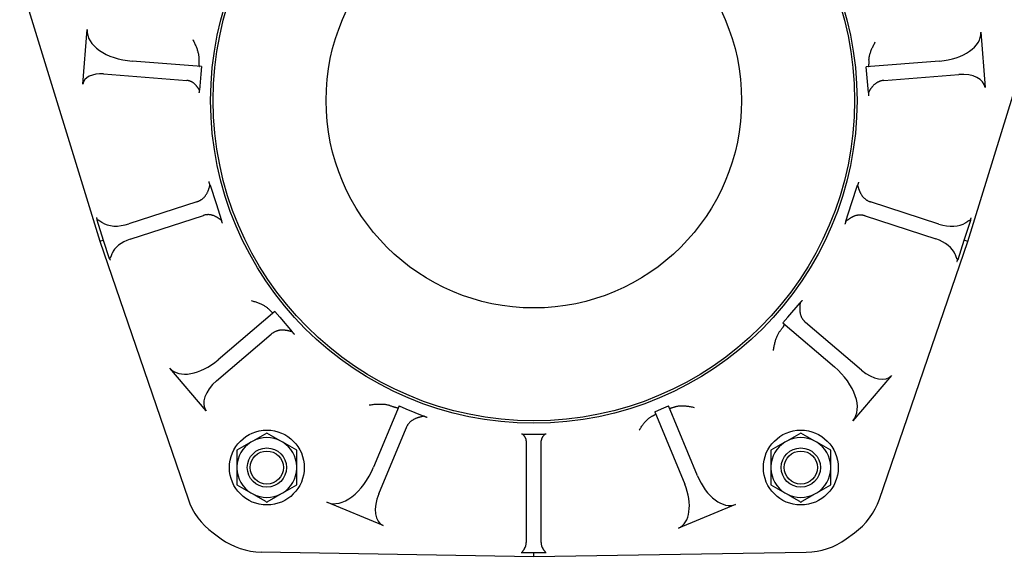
# Model space of a CAD drawing. Header units: millimetres. Extents: x 514 to 4933, y 221 to 1564.
# Tile 4 of 8: x 1958 to 2353, y 601 to 817. Entities that reach past the tile are written whole.
import ezdxf

# ---------------------------------------------------------------- set-up
doc = ezdxf.new("R2010")
doc.units = ezdxf.units.MM
doc.layers.add('DETAIL', color=2, linetype='Continuous')

msp = doc.modelspace()

# ---------------------------------------------------------------- linework, layer by layer
at = {"layer": 'DETAIL'}
for p, q in [((1958.24, 832.22), (1990.34, 727.8)), ((2338.15, 727.72), (2370.31, 832.13)), ((1983.55, 790.83), (1985.27, 812.64)), ((2343.34, 811.56), (2345.07, 789.48)), ((2031.04, 797.79), (2003.34, 799.98)), ((2031.04, 797.79), (2030.8, 794.8)), ((2326.88, 800.03), (2297.49, 797.73)), ((2297.72, 794.74), (2297.49, 797.73)), ((1991.84, 794.87), (2025.26, 792.23)), ((2030.8, 794.8), (2030.29, 788.33)), ((2298.3, 787.38), (2297.72, 794.74)), ((2304.49, 792.26), (2334.55, 794.62)), ((2034.53, 750.31), (2036.93, 742.93)), ((2291.57, 742.87), (2293.96, 750.22)), ((2029.24, 743.58), (2002.01, 734.74)), ((2036.93, 742.93), (2039.14, 736.1)), ((2289.27, 735.78), (2291.57, 742.87)), ((2326.57, 734.64), (2299.21, 743.53)), ((2002.47, 728.59), (2031.89, 738.14)), ((2296.98, 737.95), (2325.38, 728.72)), ((1989.12, 736.35), (1991.75, 728.26)), ((2336.74, 728.18), (2339.36, 736.23)), ((1990.34, 727.8), (1991.75, 728.26)), ((1990.34, 727.8), (2025.7, 624.43)), ((1991.75, 728.26), (1994.15, 720.88)), ((2302.75, 624.37), (2338.15, 727.72)), ((2334.23, 720.47), (2336.74, 728.18)), ((2338.15, 727.72), (2336.74, 728.18)), ((2266.04, 697.3), (2270.95, 703.05)), ((2060.49, 699.63), (2037.81, 680.27)), ((2060.49, 699.63), (2062.44, 697.35)), ((2062.44, 697.35), (2067.46, 691.47)), ((2264.09, 695.02), (2266.04, 697.3)), ((2264.09, 695.02), (2284.69, 677.41)), ((2295.53, 676.04), (2273.18, 695.14)), ((2037.13, 671.79), (2059.02, 690.49)), ((2032.99, 659.78), (2018.41, 676.85)), ((2307.6, 673.91), (2292.13, 655.8)), ((2110.23, 661.74), (2100.04, 637.18)), ((2110.23, 661.74), (2113, 660.59)), ((2113, 660.59), (2120.18, 657.62)), ((2212.69, 659.42), (2215.46, 660.57)), ((2212.69, 659.42), (2224.74, 630.32)), ((2215.46, 660.57), (2218.23, 661.72)), ((2229.81, 633.74), (2218.23, 661.72)), ((2102.09, 626.44), (2113.04, 652.87)), ((2050.9, 647.19), (2045.29, 643.95)), ((2051.67, 647.63), (2050.9, 647.19)), ((2057.28, 650.87), (2051.67, 647.63)), ((2062.9, 647.63), (2057.28, 650.87)), ((2063.66, 647.19), (2062.9, 647.63)), ((2069.28, 643.95), (2063.66, 647.19)), ((2159.73, 650.39), (2164.23, 650.39)), ((2161.23, 647.72), (2161.22, 606.99)), ((2161.23, 647.72), (2161.23, 647.72)), ((2164.23, 650.39), (2168.72, 650.39)), ((2167.22, 606.99), (2167.23, 647.72)), ((2167.23, 647.72), (2167.23, 647.72)), ((2264.86, 647.19), (2259.24, 643.95)), ((2265.62, 647.63), (2264.86, 647.19)), ((2271.24, 650.87), (2265.62, 647.63)), ((2276.85, 647.63), (2271.24, 650.87)), ((2277.61, 647.19), (2276.85, 647.63)), ((2283.23, 643.95), (2277.61, 647.19)), ((2045.29, 643.95), (2045.29, 637.46)), ((2069.28, 637.46), (2069.28, 643.95)), ((2259.24, 643.95), (2259.24, 637.46)), ((2283.23, 637.46), (2283.23, 643.95)), ((2045.29, 637.46), (2045.29, 636.58)), ((2045.29, 636.58), (2045.29, 630.1)), ((2069.28, 636.58), (2069.28, 637.46)), ((2069.28, 630.1), (2069.28, 636.58)), ((2259.24, 637.46), (2259.24, 636.58)), ((2259.24, 636.58), (2259.24, 630.1)), ((2283.23, 636.58), (2283.23, 637.46)), ((2283.23, 630.1), (2283.23, 636.58)), ((2045.29, 630.1), (2050.9, 626.86)), ((2063.66, 626.86), (2069.28, 630.1)), ((2259.24, 630.1), (2264.86, 626.86)), ((2277.61, 626.86), (2283.23, 630.1)), ((2050.9, 626.86), (2051.67, 626.42)), ((2062.9, 626.42), (2063.66, 626.86)), ((2264.86, 626.86), (2265.62, 626.42)), ((2276.85, 626.42), (2277.61, 626.86)), ((2103.88, 613.72), (2081.32, 623.07)), ((2245.12, 622.2), (2222.26, 612.74)), ((2035.73, 610.84), (2038.96, 608.49)), ((2289.47, 608.43), (2292.71, 610.78)), ((2054.98, 603.15), (2164.22, 601.41)), ((2159.62, 602.89), (2164.22, 602.89)), ((2164.22, 601.41), (2273.45, 603.09)), ((2164.22, 602.89), (2168.82, 602.89)), ((2164.22, 601.41), (2164.22, 602.89))]:
    msp.add_line(p, q, dxfattribs=at)
at = {"layer": 'DETAIL', "flags": 128}
for points in [[(2027.59, 808.64), (2027.77, 808.28), (2027.95, 807.93), (2028.13, 807.58), (2028.3, 807.23), (2028.46, 806.88), (2028.61, 806.53), (2028.76, 806.18), (2028.91, 805.84), (2029.04, 805.5), (2029.17, 805.17), (2029.29, 804.83), (2029.4, 804.5), (2029.5, 804.18), (2029.6, 803.86), (2029.68, 803.54), (2029.76, 803.23), (2029.83, 802.92), (2029.89, 802.62), (2029.94, 802.32), (2029.98, 802.02), (2030.01, 801.74), (2030.03, 801.46), (2030.03, 801.18), (2030.03, 800.92)], [(2298.56, 800.34), (2298.56, 800.59), (2298.57, 800.84), (2298.59, 801.1), (2298.62, 801.37), (2298.67, 801.65), (2298.72, 801.93), (2298.78, 802.22), (2298.86, 802.51), (2298.94, 802.81), (2299.03, 803.11), (2299.13, 803.42), (2299.24, 803.73), (2299.35, 804.04), (2299.48, 804.36), (2299.61, 804.68), (2299.75, 805.01), (2299.89, 805.33), (2300.05, 805.66), (2300.21, 805.99), (2300.37, 806.33), (2300.54, 806.67), (2300.72, 807), (2300.91, 807.34), (2301.1, 807.68)], [(2030.03, 800.92), (2030.02, 800.66), (2030.01, 800.42), (2030, 800.19), (2030, 799.97), (2030, 799.76), (2030, 799.56), (2030, 799.38), (2030, 799.2), (2030.01, 799.04), (2030.02, 798.89), (2030.02, 798.74), (2030.03, 798.61), (2030.05, 798.49), (2030.06, 798.38), (2030.07, 798.28), (2030.09, 798.19), (2030.11, 798.12), (2030.12, 798.05), (2030.14, 797.99), (2030.16, 797.94), (2030.19, 797.9), (2030.21, 797.88), (2030.23, 797.86), (2030.26, 797.85)], [(2298.34, 797.79), (2298.36, 797.8), (2298.38, 797.81), (2298.4, 797.84), (2298.42, 797.87), (2298.44, 797.91), (2298.45, 797.96), (2298.47, 798.01), (2298.49, 798.08), (2298.5, 798.15), (2298.51, 798.24), (2298.52, 798.33), (2298.54, 798.43), (2298.55, 798.54), (2298.55, 798.65), (2298.56, 798.78), (2298.57, 798.92), (2298.57, 799.06), (2298.58, 799.22), (2298.58, 799.38), (2298.58, 799.55), (2298.58, 799.74), (2298.57, 799.93), (2298.57, 800.13), (2298.56, 800.34)], [(2027.85, 791.25), (2027.76, 791.32), (2027.66, 791.39), (2027.56, 791.46), (2027.46, 791.52), (2027.36, 791.58), (2027.25, 791.64), (2027.15, 791.69), (2027.04, 791.75), (2026.94, 791.8), (2026.83, 791.84), (2026.72, 791.89), (2026.61, 791.93), (2026.5, 791.97), (2026.39, 792.01), (2026.28, 792.04), (2026.17, 792.07), (2026.06, 792.1), (2025.94, 792.13), (2025.83, 792.15), (2025.72, 792.17), (2025.6, 792.19), (2025.49, 792.21), (2025.37, 792.22), (2025.26, 792.23)], [(2030.29, 788.33), (2030.23, 788.43), (2030.16, 788.53), (2030.09, 788.64), (2030.02, 788.75), (2029.95, 788.87), (2029.87, 788.98), (2029.79, 789.1), (2029.7, 789.23), (2029.62, 789.35), (2029.52, 789.48), (2029.43, 789.61), (2029.33, 789.74), (2029.23, 789.87), (2029.13, 790), (2029.02, 790.13), (2028.9, 790.26), (2028.79, 790.39), (2028.67, 790.52), (2028.54, 790.65), (2028.41, 790.78), (2028.28, 790.9), (2028.14, 791.02), (2028, 791.14), (2027.85, 791.25)], [(2300.71, 790.61), (2300.55, 790.46), (2300.39, 790.31), (2300.25, 790.15), (2300.12, 790), (2299.99, 789.86), (2299.87, 789.72), (2299.75, 789.57), (2299.64, 789.43), (2299.54, 789.28), (2299.43, 789.14), (2299.33, 789), (2299.23, 788.86), (2299.14, 788.72), (2299.05, 788.58), (2298.96, 788.45), (2298.88, 788.31), (2298.8, 788.18), (2298.72, 788.06), (2298.64, 787.93), (2298.57, 787.81), (2298.5, 787.7), (2298.43, 787.59), (2298.36, 787.48), (2298.3, 787.38)], [(2304.49, 792.26), (2304.32, 792.24), (2304.15, 792.22), (2303.98, 792.2), (2303.81, 792.17), (2303.64, 792.13), (2303.47, 792.09), (2303.3, 792.05), (2303.14, 792), (2302.97, 791.95), (2302.81, 791.89), (2302.65, 791.83), (2302.48, 791.76), (2302.33, 791.69), (2302.17, 791.62), (2302.01, 791.54), (2301.86, 791.45), (2301.7, 791.36), (2301.55, 791.27), (2301.41, 791.17), (2301.26, 791.07), (2301.12, 790.96), (2300.98, 790.85), (2300.84, 790.73), (2300.71, 790.61)], [(2030.2, 787.35), (2030.21, 787.38), (2030.21, 787.41), (2030.21, 787.44), (2030.21, 787.48), (2030.22, 787.51), (2030.22, 787.54), (2030.22, 787.58), (2030.23, 787.62), (2030.23, 787.65), (2030.23, 787.69), (2030.24, 787.73), (2030.24, 787.77), (2030.24, 787.82), (2030.25, 787.86), (2030.25, 787.9), (2030.25, 787.95), (2030.26, 787.99), (2030.26, 788.04), (2030.27, 788.08), (2030.27, 788.13), (2030.28, 788.18), (2030.28, 788.23), (2030.29, 788.28), (2030.29, 788.33)], [(2298.3, 787.38), (2298.31, 787.32), (2298.31, 787.25), (2298.32, 787.18), (2298.32, 787.12), (2298.33, 787.05), (2298.34, 786.99), (2298.34, 786.93), (2298.35, 786.87), (2298.35, 786.81), (2298.36, 786.76), (2298.36, 786.7), (2298.37, 786.65), (2298.37, 786.6), (2298.38, 786.55), (2298.38, 786.5), (2298.38, 786.45), (2298.39, 786.41), (2298.39, 786.36), (2298.4, 786.32), (2298.4, 786.28), (2298.4, 786.24), (2298.41, 786.21), (2298.41, 786.17), (2298.41, 786.13)], [(2032.98, 746.5), (2033.09, 746.7), (2033.2, 746.88), (2033.3, 747.07), (2033.39, 747.25), (2033.48, 747.42), (2033.56, 747.6), (2033.64, 747.77), (2033.71, 747.94), (2033.78, 748.11), (2033.85, 748.28), (2033.91, 748.45), (2033.97, 748.62), (2034.03, 748.78), (2034.08, 748.94), (2034.14, 749.1), (2034.19, 749.25), (2034.23, 749.4), (2034.28, 749.54), (2034.33, 749.68), (2034.37, 749.82), (2034.41, 749.95), (2034.45, 750.08), (2034.49, 750.2), (2034.53, 750.31)], [(2034.53, 750.31), (2034.51, 750.38), (2034.49, 750.44), (2034.46, 750.51), (2034.44, 750.58), (2034.42, 750.64), (2034.4, 750.71), (2034.37, 750.77), (2034.35, 750.83), (2034.33, 750.89), (2034.31, 750.95), (2034.3, 751), (2034.28, 751.06), (2034.26, 751.11), (2034.24, 751.16), (2034.22, 751.21), (2034.21, 751.26), (2034.19, 751.31), (2034.18, 751.36), (2034.16, 751.41), (2034.14, 751.45), (2034.13, 751.49), (2034.12, 751.54), (2034.1, 751.58), (2034.09, 751.62)], [(2294.4, 751.51), (2294.39, 751.47), (2294.37, 751.43), (2294.36, 751.39), (2294.34, 751.35), (2294.33, 751.3), (2294.31, 751.26), (2294.3, 751.21), (2294.28, 751.16), (2294.27, 751.11), (2294.25, 751.06), (2294.23, 751.01), (2294.21, 750.96), (2294.19, 750.9), (2294.18, 750.85), (2294.16, 750.79), (2294.14, 750.73), (2294.12, 750.67), (2294.1, 750.61), (2294.07, 750.55), (2294.05, 750.48), (2294.03, 750.42), (2294.01, 750.35), (2293.98, 750.29), (2293.96, 750.22)], [(2293.96, 750.22), (2294, 750.1), (2294.04, 749.98), (2294.08, 749.85), (2294.12, 749.72), (2294.17, 749.58), (2294.21, 749.44), (2294.26, 749.3), (2294.31, 749.15), (2294.36, 748.99), (2294.41, 748.84), (2294.47, 748.68), (2294.53, 748.51), (2294.59, 748.35), (2294.65, 748.18), (2294.72, 748.01), (2294.79, 747.84), (2294.86, 747.67), (2294.94, 747.5), (2295.02, 747.32), (2295.11, 747.15), (2295.2, 746.97), (2295.29, 746.79), (2295.4, 746.61), (2295.51, 746.42)], [(2029.24, 743.58), (2029.43, 743.65), (2029.61, 743.72), (2029.8, 743.79), (2029.98, 743.87), (2030.16, 743.96), (2030.34, 744.05), (2030.51, 744.14), (2030.68, 744.24), (2030.85, 744.35), (2031.02, 744.46), (2031.18, 744.57), (2031.34, 744.69), (2031.5, 744.82), (2031.66, 744.95), (2031.81, 745.08), (2031.95, 745.22), (2032.1, 745.37), (2032.24, 745.52), (2032.37, 745.67), (2032.5, 745.83), (2032.63, 745.99), (2032.75, 746.16), (2032.87, 746.33), (2032.98, 746.5)], [(2295.51, 746.42), (2295.63, 746.24), (2295.74, 746.08), (2295.86, 745.91), (2295.99, 745.75), (2296.12, 745.59), (2296.25, 745.44), (2296.39, 745.3), (2296.53, 745.15), (2296.68, 745.02), (2296.83, 744.88), (2296.98, 744.75), (2297.13, 744.63), (2297.29, 744.51), (2297.45, 744.4), (2297.62, 744.29), (2297.79, 744.18), (2297.96, 744.09), (2298.13, 743.99), (2298.31, 743.9), (2298.48, 743.82), (2298.66, 743.74), (2298.84, 743.67), (2299.03, 743.6), (2299.21, 743.53)], [(2035.7, 738.11), (2035.54, 738.16), (2035.38, 738.21), (2035.23, 738.25), (2035.06, 738.29), (2034.9, 738.32), (2034.74, 738.35), (2034.58, 738.37), (2034.42, 738.39), (2034.26, 738.41), (2034.1, 738.42), (2033.93, 738.43), (2033.77, 738.43), (2033.61, 738.43), (2033.45, 738.42), (2033.29, 738.41), (2033.13, 738.4), (2032.97, 738.38), (2032.82, 738.36), (2032.66, 738.33), (2032.5, 738.3), (2032.35, 738.26), (2032.19, 738.23), (2032.04, 738.18), (2031.89, 738.14)], [(2039.14, 736.1), (2039.05, 736.17), (2038.95, 736.24), (2038.84, 736.32), (2038.73, 736.4), (2038.62, 736.48), (2038.5, 736.56), (2038.38, 736.64), (2038.26, 736.73), (2038.13, 736.82), (2038, 736.91), (2037.86, 737), (2037.72, 737.09), (2037.58, 737.18), (2037.44, 737.27), (2037.29, 737.36), (2037.13, 737.45), (2036.98, 737.54), (2036.81, 737.62), (2036.64, 737.71), (2036.47, 737.79), (2036.28, 737.88), (2036.1, 737.96), (2035.9, 738.03), (2035.7, 738.11)], [(2292.73, 737.86), (2292.53, 737.78), (2292.33, 737.7), (2292.14, 737.61), (2291.96, 737.53), (2291.79, 737.44), (2291.62, 737.35), (2291.46, 737.26), (2291.3, 737.17), (2291.15, 737.08), (2290.99, 736.98), (2290.85, 736.89), (2290.7, 736.79), (2290.56, 736.7), (2290.42, 736.61), (2290.29, 736.51), (2290.16, 736.42), (2290.03, 736.33), (2289.91, 736.24), (2289.79, 736.16), (2289.68, 736.08), (2289.57, 736), (2289.47, 735.92), (2289.36, 735.85), (2289.27, 735.78)], [(2296.98, 737.95), (2296.81, 738), (2296.64, 738.05), (2296.47, 738.1), (2296.29, 738.13), (2296.12, 738.17), (2295.94, 738.2), (2295.77, 738.22), (2295.59, 738.24), (2295.41, 738.26), (2295.23, 738.26), (2295.05, 738.27), (2294.88, 738.27), (2294.7, 738.26), (2294.52, 738.25), (2294.34, 738.24), (2294.16, 738.22), (2293.98, 738.19), (2293.8, 738.16), (2293.62, 738.12), (2293.44, 738.08), (2293.26, 738.04), (2293.08, 737.98), (2292.91, 737.93), (2292.73, 737.86)], [(1988.97, 737.3), (1988.98, 737.26), (1988.99, 737.22), (1989, 737.18), (1989.01, 737.15), (1989.02, 737.11), (1989.03, 737.07), (1989.04, 737.03), (1989.05, 736.99), (1989.06, 736.95), (1989.06, 736.91), (1989.07, 736.87), (1989.08, 736.83), (1989.08, 736.79), (1989.09, 736.75), (1989.1, 736.71), (1989.1, 736.67), (1989.1, 736.63), (1989.11, 736.59), (1989.11, 736.55), (1989.11, 736.51), (1989.12, 736.47), (1989.12, 736.43), (1989.12, 736.39), (1989.12, 736.35)], [(1989.12, 736.35), (1989.17, 736.38), (1989.22, 736.4), (1989.28, 736.41), (1989.33, 736.42), (1989.39, 736.42), (1989.45, 736.41), (1989.51, 736.39), (1989.58, 736.37), (1989.65, 736.34), (1989.72, 736.3), (1989.8, 736.26), (1989.88, 736.21), (1989.97, 736.16), (1990.06, 736.1), (1990.16, 736.04), (1990.26, 735.97), (1990.36, 735.9), (1990.48, 735.82), (1990.59, 735.74), (1990.71, 735.65), (1990.83, 735.57), (1990.96, 735.48), (1991.09, 735.38), (1991.23, 735.29)], [(2039.5, 734.97), (2039.49, 735), (2039.48, 735.04), (2039.46, 735.08), (2039.45, 735.12), (2039.44, 735.16), (2039.43, 735.2), (2039.41, 735.24), (2039.4, 735.28), (2039.38, 735.33), (2039.37, 735.37), (2039.36, 735.42), (2039.34, 735.47), (2039.33, 735.51), (2039.31, 735.56), (2039.3, 735.61), (2039.28, 735.66), (2039.26, 735.71), (2039.25, 735.77), (2039.23, 735.82), (2039.21, 735.88), (2039.2, 735.93), (2039.18, 735.99), (2039.16, 736.05), (2039.14, 736.1)], [(2289.27, 735.78), (2289.25, 735.71), (2289.22, 735.65), (2289.21, 735.58), (2289.19, 735.52), (2289.17, 735.46), (2289.15, 735.4), (2289.13, 735.34), (2289.11, 735.28), (2289.09, 735.22), (2289.08, 735.17), (2289.06, 735.12), (2289.04, 735.06), (2289.03, 735.01), (2289.01, 734.96), (2289, 734.92), (2288.98, 734.87), (2288.97, 734.83), (2288.96, 734.78), (2288.94, 734.74), (2288.93, 734.7), (2288.92, 734.67), (2288.91, 734.63), (2288.9, 734.59), (2288.88, 734.56)], [(2337.26, 735.17), (2337.39, 735.26), (2337.52, 735.35), (2337.65, 735.44), (2337.77, 735.53), (2337.89, 735.61), (2338, 735.69), (2338.11, 735.77), (2338.22, 735.84), (2338.32, 735.91), (2338.41, 735.97), (2338.51, 736.03), (2338.6, 736.09), (2338.68, 736.13), (2338.76, 736.18), (2338.83, 736.21), (2338.9, 736.24), (2338.97, 736.26), (2339.03, 736.28), (2339.09, 736.29), (2339.15, 736.29), (2339.2, 736.29), (2339.26, 736.28), (2339.31, 736.25), (2339.36, 736.23)], [(2339.36, 736.23), (2339.36, 736.27), (2339.36, 736.32), (2339.37, 736.36), (2339.37, 736.4), (2339.37, 736.45), (2339.38, 736.49), (2339.38, 736.53), (2339.39, 736.57), (2339.39, 736.61), (2339.4, 736.65), (2339.4, 736.69), (2339.41, 736.73), (2339.42, 736.77), (2339.42, 736.81), (2339.43, 736.85), (2339.44, 736.89), (2339.45, 736.92), (2339.45, 736.96), (2339.46, 737), (2339.47, 737.03), (2339.48, 737.07), (2339.49, 737.1), (2339.5, 737.14), (2339.51, 737.17)], [(1995.24, 722.88), (1995.18, 722.73), (1995.13, 722.59), (1995.08, 722.45), (1995.03, 722.32), (1994.98, 722.19), (1994.93, 722.07), (1994.89, 721.95), (1994.84, 721.83), (1994.8, 721.72), (1994.76, 721.62), (1994.72, 721.52), (1994.68, 721.43), (1994.64, 721.34), (1994.59, 721.26), (1994.55, 721.19), (1994.51, 721.13), (1994.47, 721.07), (1994.43, 721.02), (1994.39, 720.98), (1994.35, 720.95), (1994.3, 720.92), (1994.25, 720.9), (1994.2, 720.88), (1994.15, 720.88)], [(2334.23, 720.47), (2334.18, 720.47), (2334.13, 720.49), (2334.08, 720.51), (2334.03, 720.53), (2333.99, 720.57), (2333.94, 720.61), (2333.9, 720.66), (2333.86, 720.72), (2333.82, 720.78), (2333.78, 720.85), (2333.75, 720.93), (2333.71, 721.01), (2333.67, 721.1), (2333.63, 721.2), (2333.58, 721.31), (2333.54, 721.42), (2333.5, 721.54), (2333.45, 721.67), (2333.41, 721.8), (2333.36, 721.93), (2333.31, 722.07), (2333.26, 722.21), (2333.21, 722.36), (2333.15, 722.51)], [(1994.15, 720.88), (1994.17, 720.84), (1994.19, 720.81), (1994.21, 720.78), (1994.23, 720.75), (1994.25, 720.71), (1994.27, 720.68), (1994.29, 720.65), (1994.31, 720.62), (1994.33, 720.58), (1994.35, 720.55), (1994.36, 720.52), (1994.38, 720.49), (1994.39, 720.46), (1994.41, 720.42), (1994.42, 720.39), (1994.44, 720.36), (1994.45, 720.33), (1994.47, 720.3), (1994.48, 720.27), (1994.49, 720.24), (1994.5, 720.21), (1994.51, 720.18), (1994.52, 720.15), (1994.54, 720.12)], [(2333.82, 719.66), (2333.84, 719.69), (2333.85, 719.73), (2333.86, 719.77), (2333.88, 719.8), (2333.89, 719.84), (2333.91, 719.87), (2333.92, 719.91), (2333.94, 719.94), (2333.95, 719.97), (2333.97, 720.01), (2333.98, 720.04), (2334, 720.08), (2334.02, 720.11), (2334.04, 720.14), (2334.05, 720.18), (2334.07, 720.21), (2334.09, 720.24), (2334.11, 720.27), (2334.13, 720.31), (2334.15, 720.34), (2334.17, 720.37), (2334.19, 720.4), (2334.21, 720.43), (2334.23, 720.47)], [(2051.01, 703.97), (2051.38, 703.87), (2051.75, 703.76), (2052.11, 703.65), (2052.47, 703.54), (2052.82, 703.42), (2053.17, 703.3), (2053.51, 703.18), (2053.85, 703.05), (2054.17, 702.92), (2054.49, 702.79), (2054.8, 702.66), (2055.1, 702.52), (2055.4, 702.38), (2055.68, 702.24), (2055.96, 702.09), (2056.22, 701.94), (2056.48, 701.79), (2056.72, 701.63), (2056.96, 701.48), (2057.18, 701.31), (2057.4, 701.15), (2057.59, 700.98), (2057.78, 700.81), (2057.95, 700.64)], [(2270.95, 703.05), (2270.94, 702.93), (2270.94, 702.8), (2270.92, 702.66), (2270.91, 702.52), (2270.9, 702.38), (2270.89, 702.23), (2270.88, 702.08), (2270.87, 701.92), (2270.86, 701.76), (2270.85, 701.59), (2270.84, 701.42), (2270.83, 701.25), (2270.82, 701.07), (2270.82, 700.89), (2270.82, 700.71), (2270.82, 700.53), (2270.83, 700.34), (2270.83, 700.15), (2270.84, 699.96), (2270.86, 699.76), (2270.88, 699.57), (2270.9, 699.37), (2270.93, 699.18), (2270.96, 698.98)], [(2271.82, 704.04), (2271.79, 704.01), (2271.76, 703.98), (2271.74, 703.94), (2271.71, 703.91), (2271.68, 703.88), (2271.65, 703.84), (2271.62, 703.81), (2271.58, 703.77), (2271.55, 703.73), (2271.52, 703.69), (2271.48, 703.65), (2271.45, 703.61), (2271.41, 703.57), (2271.37, 703.53), (2271.33, 703.48), (2271.29, 703.44), (2271.26, 703.39), (2271.21, 703.35), (2271.17, 703.3), (2271.13, 703.25), (2271.09, 703.2), (2271.04, 703.15), (2271, 703.1), (2270.95, 703.05)], [(2057.95, 700.64), (2058.09, 700.49), (2058.22, 700.35), (2058.35, 700.22), (2058.47, 700.09), (2058.59, 699.98), (2058.7, 699.87), (2058.81, 699.76), (2058.91, 699.67), (2059.01, 699.58), (2059.1, 699.5), (2059.19, 699.43), (2059.27, 699.36), (2059.34, 699.3), (2059.41, 699.24), (2059.48, 699.2), (2059.54, 699.16), (2059.59, 699.12), (2059.64, 699.09), (2059.69, 699.07), (2059.73, 699.06), (2059.76, 699.05), (2059.79, 699.05), (2059.81, 699.05), (2059.83, 699.06)], [(2270.96, 698.98), (2271, 698.79), (2271.04, 698.6), (2271.09, 698.41), (2271.15, 698.23), (2271.2, 698.05), (2271.27, 697.87), (2271.34, 697.69), (2271.41, 697.52), (2271.49, 697.34), (2271.57, 697.17), (2271.66, 697.01), (2271.75, 696.84), (2271.85, 696.68), (2271.95, 696.53), (2272.06, 696.37), (2272.16, 696.22), (2272.28, 696.07), (2272.4, 695.93), (2272.52, 695.79), (2272.64, 695.65), (2272.77, 695.52), (2272.9, 695.39), (2273.04, 695.26), (2273.18, 695.14)], [(2262.92, 691.74), (2263.09, 691.95), (2263.25, 692.16), (2263.4, 692.35), (2263.55, 692.54), (2263.68, 692.72), (2263.8, 692.89), (2263.92, 693.05), (2264.03, 693.2), (2264.13, 693.35), (2264.22, 693.49), (2264.3, 693.61), (2264.37, 693.73), (2264.44, 693.84), (2264.5, 693.95), (2264.55, 694.04), (2264.59, 694.13), (2264.62, 694.21), (2264.65, 694.28), (2264.67, 694.34), (2264.68, 694.39), (2264.69, 694.44), (2264.69, 694.48), (2264.68, 694.5), (2264.66, 694.53)], [(2063.41, 692.13), (2063.2, 692.13), (2063, 692.12), (2062.79, 692.1), (2062.59, 692.08), (2062.39, 692.05), (2062.19, 692.01), (2062, 691.97), (2061.8, 691.92), (2061.61, 691.87), (2061.42, 691.81), (2061.23, 691.75), (2061.04, 691.68), (2060.86, 691.61), (2060.68, 691.53), (2060.5, 691.45), (2060.32, 691.36), (2060.15, 691.27), (2059.98, 691.17), (2059.81, 691.07), (2059.65, 690.96), (2059.49, 690.85), (2059.33, 690.73), (2059.17, 690.61), (2059.02, 690.49)], [(2067.46, 691.47), (2067.34, 691.5), (2067.21, 691.53), (2067.08, 691.56), (2066.95, 691.59), (2066.81, 691.63), (2066.66, 691.66), (2066.51, 691.7), (2066.36, 691.73), (2066.2, 691.77), (2066.04, 691.81), (2065.88, 691.84), (2065.71, 691.88), (2065.53, 691.91), (2065.36, 691.95), (2065.18, 691.98), (2065, 692.01), (2064.81, 692.03), (2064.62, 692.06), (2064.43, 692.08), (2064.24, 692.1), (2064.04, 692.11), (2063.84, 692.12), (2063.63, 692.13), (2063.41, 692.13)], [(2068.33, 690.42), (2068.3, 690.45), (2068.28, 690.49), (2068.25, 690.52), (2068.22, 690.56), (2068.19, 690.59), (2068.16, 690.63), (2068.12, 690.67), (2068.09, 690.71), (2068.06, 690.75), (2068.02, 690.79), (2067.99, 690.83), (2067.95, 690.87), (2067.92, 690.92), (2067.88, 690.96), (2067.84, 691.01), (2067.8, 691.05), (2067.76, 691.1), (2067.72, 691.15), (2067.68, 691.2), (2067.64, 691.25), (2067.59, 691.31), (2067.55, 691.36), (2067.5, 691.41), (2067.46, 691.47)], [(2260.24, 683.96), (2260.31, 684.36), (2260.37, 684.76), (2260.44, 685.15), (2260.52, 685.54), (2260.6, 685.92), (2260.68, 686.29), (2260.77, 686.66), (2260.86, 687.03), (2260.95, 687.38), (2261.05, 687.73), (2261.16, 688.08), (2261.26, 688.41), (2261.37, 688.74), (2261.49, 689.06), (2261.61, 689.37), (2261.74, 689.68), (2261.87, 689.97), (2262, 690.26), (2262.14, 690.53), (2262.29, 690.8), (2262.44, 691.05), (2262.6, 691.29), (2262.76, 691.52), (2262.92, 691.74)], [(2098.29, 662.11), (2098.7, 662.17), (2099.11, 662.23), (2099.52, 662.28), (2099.93, 662.33), (2100.33, 662.37), (2100.72, 662.41), (2101.12, 662.44), (2101.5, 662.46), (2101.88, 662.47), (2102.26, 662.48), (2102.63, 662.49), (2102.99, 662.49), (2103.35, 662.48), (2103.69, 662.46), (2104.03, 662.44), (2104.36, 662.4), (2104.67, 662.37), (2104.98, 662.32), (2105.28, 662.27), (2105.57, 662.21), (2105.84, 662.15), (2106.11, 662.07), (2106.36, 661.99), (2106.61, 661.91)], [(2106.61, 661.91), (2106.87, 661.81), (2107.13, 661.71), (2107.37, 661.62), (2107.61, 661.54), (2107.83, 661.47), (2108.04, 661.4), (2108.24, 661.33), (2108.42, 661.28), (2108.6, 661.22), (2108.77, 661.18), (2108.92, 661.14), (2109.06, 661.1), (2109.19, 661.07), (2109.32, 661.05), (2109.43, 661.03), (2109.53, 661.01), (2109.62, 661), (2109.69, 661), (2109.76, 661), (2109.82, 661), (2109.87, 661.01), (2109.9, 661.02), (2109.93, 661.04), (2109.95, 661.07)], [(2218.57, 660.9), (2218.58, 660.88), (2218.6, 660.87), (2218.63, 660.86), (2218.66, 660.85), (2218.7, 660.84), (2218.75, 660.84), (2218.8, 660.84), (2218.86, 660.85), (2218.93, 660.85), (2219, 660.87), (2219.09, 660.88), (2219.18, 660.9), (2219.27, 660.92), (2219.38, 660.95), (2219.49, 660.97), (2219.61, 661.01), (2219.73, 661.04), (2219.87, 661.08), (2220.01, 661.13), (2220.16, 661.17), (2220.32, 661.23), (2220.48, 661.28), (2220.65, 661.34), (2220.83, 661.4)], [(2220.83, 661.4), (2221.04, 661.47), (2221.26, 661.54), (2221.5, 661.59), (2221.74, 661.64), (2222, 661.68), (2222.26, 661.71), (2222.54, 661.74), (2222.83, 661.76), (2223.12, 661.77), (2223.43, 661.77), (2223.75, 661.77), (2224.07, 661.76), (2224.41, 661.75), (2224.75, 661.73), (2225.1, 661.7), (2225.45, 661.66), (2225.81, 661.62), (2226.17, 661.57), (2226.54, 661.52), (2226.91, 661.46), (2227.29, 661.39), (2227.67, 661.32), (2228.05, 661.24), (2228.44, 661.16)], [(2116.26, 656.37), (2116.07, 656.28), (2115.89, 656.17), (2115.72, 656.06), (2115.54, 655.95), (2115.38, 655.83), (2115.21, 655.71), (2115.05, 655.58), (2114.9, 655.45), (2114.74, 655.31), (2114.6, 655.17), (2114.46, 655.03), (2114.32, 654.88), (2114.19, 654.73), (2114.06, 654.58), (2113.93, 654.42), (2113.82, 654.26), (2113.7, 654.09), (2113.59, 653.93), (2113.49, 653.76), (2113.39, 653.58), (2113.3, 653.41), (2113.21, 653.23), (2113.12, 653.05), (2113.04, 652.87)], [(2120.18, 657.62), (2120.06, 657.59), (2119.94, 657.56), (2119.81, 657.53), (2119.67, 657.5), (2119.53, 657.46), (2119.39, 657.43), (2119.24, 657.39), (2119.09, 657.36), (2118.93, 657.32), (2118.77, 657.28), (2118.6, 657.24), (2118.44, 657.19), (2118.27, 657.14), (2118.09, 657.09), (2117.92, 657.04), (2117.74, 656.98), (2117.57, 656.92), (2117.39, 656.86), (2117.21, 656.79), (2117.02, 656.72), (2116.84, 656.65), (2116.65, 656.56), (2116.46, 656.47), (2116.26, 656.37)], [(2121.45, 657.08), (2121.41, 657.09), (2121.37, 657.11), (2121.33, 657.12), (2121.29, 657.14), (2121.24, 657.16), (2121.2, 657.18), (2121.15, 657.2), (2121.11, 657.22), (2121.06, 657.24), (2121.01, 657.26), (2120.96, 657.28), (2120.91, 657.3), (2120.85, 657.33), (2120.8, 657.35), (2120.74, 657.37), (2120.69, 657.4), (2120.63, 657.42), (2120.57, 657.45), (2120.51, 657.48), (2120.44, 657.5), (2120.38, 657.53), (2120.31, 657.56), (2120.25, 657.59), (2120.18, 657.62)], [(2206.49, 652.02), (2206.69, 652.34), (2206.89, 652.65), (2207.09, 652.96), (2207.29, 653.26), (2207.49, 653.56), (2207.7, 653.85), (2207.9, 654.13), (2208.11, 654.4), (2208.32, 654.67), (2208.53, 654.93), (2208.73, 655.18), (2208.94, 655.42), (2209.15, 655.65), (2209.36, 655.87), (2209.56, 656.08), (2209.77, 656.29), (2209.98, 656.48), (2210.19, 656.66), (2210.39, 656.83), (2210.6, 656.99), (2210.8, 657.13), (2211, 657.27), (2211.2, 657.38), (2211.4, 657.49)], [(2211.4, 657.49), (2211.55, 657.56), (2211.69, 657.62), (2211.82, 657.69), (2211.94, 657.76), (2212.06, 657.82), (2212.17, 657.88), (2212.27, 657.93), (2212.37, 657.99), (2212.46, 658.04), (2212.54, 658.09), (2212.62, 658.14), (2212.69, 658.19), (2212.75, 658.23), (2212.81, 658.27), (2212.86, 658.31), (2212.91, 658.35), (2212.95, 658.38), (2212.98, 658.41), (2213.01, 658.44), (2213.03, 658.47), (2213.04, 658.5), (2213.05, 658.52), (2213.05, 658.54), (2213.05, 658.56)], [(2159.73, 650.39), (2159.72, 650.39), (2159.7, 650.39), (2159.68, 650.39), (2159.66, 650.39), (2159.64, 650.39), (2159.62, 650.39), (2159.61, 650.39), (2159.59, 650.39), (2159.57, 650.39), (2159.55, 650.39), (2159.53, 650.39), (2159.51, 650.39), (2159.49, 650.39), (2159.47, 650.39), (2159.46, 650.39), (2159.44, 650.39), (2159.42, 650.39), (2159.4, 650.39), (2159.38, 650.39), (2159.36, 650.39), (2159.34, 650.39), (2159.32, 650.39), (2159.3, 650.39), (2159.28, 650.39)], [(2161.23, 647.72), (2161.22, 647.85), (2161.21, 647.98), (2161.19, 648.11), (2161.16, 648.25), (2161.13, 648.39), (2161.08, 648.53), (2161.02, 648.68), (2160.96, 648.83), (2160.89, 648.98), (2160.81, 649.11), (2160.73, 649.24), (2160.65, 649.37), (2160.57, 649.49), (2160.48, 649.6), (2160.4, 649.7), (2160.32, 649.8), (2160.25, 649.89), (2160.17, 649.97), (2160.09, 650.05), (2160.02, 650.13), (2159.94, 650.2), (2159.87, 650.27), (2159.81, 650.33), (2159.73, 650.39)], [(2168.72, 650.39), (2168.64, 650.32), (2168.56, 650.25), (2168.48, 650.17), (2168.4, 650.09), (2168.32, 650.01), (2168.24, 649.92), (2168.16, 649.83), (2168.08, 649.74), (2168, 649.63), (2167.92, 649.53), (2167.84, 649.42), (2167.76, 649.31), (2167.69, 649.19), (2167.62, 649.07), (2167.55, 648.94), (2167.48, 648.81), (2167.43, 648.68), (2167.38, 648.55), (2167.33, 648.41), (2167.3, 648.28), (2167.27, 648.14), (2167.24, 648), (2167.23, 647.86), (2167.23, 647.72)], [(2169.17, 650.39), (2169.15, 650.39), (2169.13, 650.39), (2169.11, 650.39), (2169.09, 650.39), (2169.08, 650.39), (2169.06, 650.39), (2169.04, 650.39), (2169.02, 650.39), (2169, 650.39), (2168.98, 650.39), (2168.96, 650.39), (2168.94, 650.39), (2168.92, 650.39), (2168.9, 650.39), (2168.89, 650.39), (2168.87, 650.39), (2168.85, 650.39), (2168.83, 650.39), (2168.81, 650.39), (2168.79, 650.39), (2168.77, 650.39), (2168.76, 650.39), (2168.74, 650.39), (2168.72, 650.39)], [(2051.67, 626.42), (2051.89, 626.29), (2052.11, 626.16), (2052.34, 626.03), (2052.56, 625.9), (2052.79, 625.77), (2053.01, 625.64), (2053.23, 625.51), (2053.46, 625.38), (2053.69, 625.25), (2053.91, 625.12), (2054.14, 624.99), (2054.37, 624.85), (2054.6, 624.72), (2054.84, 624.59), (2055.07, 624.45), (2055.31, 624.32), (2055.54, 624.18), (2055.78, 624.04), (2056.03, 623.9), (2056.27, 623.76), (2056.52, 623.61), (2056.77, 623.47), (2057.02, 623.32), (2057.28, 623.17)], [(2057.28, 623.17), (2057.54, 623.32), (2057.79, 623.47), (2058.04, 623.61), (2058.29, 623.76), (2058.54, 623.9), (2058.78, 624.04), (2059.02, 624.18), (2059.26, 624.32), (2059.5, 624.45), (2059.73, 624.59), (2059.96, 624.72), (2060.19, 624.85), (2060.42, 624.99), (2060.65, 625.12), (2060.88, 625.25), (2061.1, 625.38), (2061.33, 625.51), (2061.55, 625.64), (2061.78, 625.77), (2062, 625.9), (2062.23, 626.03), (2062.45, 626.16), (2062.68, 626.29), (2062.9, 626.42)], [(2265.62, 626.42), (2265.84, 626.29), (2266.07, 626.16), (2266.29, 626.03), (2266.52, 625.9), (2266.74, 625.77), (2266.96, 625.64), (2267.19, 625.51), (2267.41, 625.38), (2267.64, 625.25), (2267.87, 625.12), (2268.1, 624.99), (2268.33, 624.85), (2268.56, 624.72), (2268.79, 624.59), (2269.02, 624.45), (2269.26, 624.32), (2269.5, 624.18), (2269.74, 624.04), (2269.98, 623.9), (2270.23, 623.76), (2270.47, 623.61), (2270.72, 623.47), (2270.98, 623.32), (2271.24, 623.17)], [(2271.24, 623.17), (2271.49, 623.32), (2271.75, 623.47), (2272, 623.61), (2272.25, 623.76), (2272.49, 623.9), (2272.73, 624.04), (2272.97, 624.18), (2273.21, 624.32), (2273.45, 624.45), (2273.68, 624.59), (2273.92, 624.72), (2274.15, 624.85), (2274.38, 624.99), (2274.6, 625.12), (2274.83, 625.25), (2275.06, 625.38), (2275.28, 625.51), (2275.51, 625.64), (2275.73, 625.77), (2275.96, 625.9), (2276.18, 626.03), (2276.4, 626.16), (2276.63, 626.29), (2276.85, 626.42)], [(2159.62, 602.89), (2159.61, 602.94), (2159.61, 602.99), (2159.62, 603.04), (2159.63, 603.09), (2159.65, 603.14), (2159.67, 603.19), (2159.7, 603.24), (2159.72, 603.3), (2159.76, 603.35), (2159.79, 603.41), (2159.84, 603.47), (2159.88, 603.53), (2159.93, 603.6), (2159.98, 603.66), (2160.03, 603.74), (2160.09, 603.81), (2160.14, 603.89), (2160.2, 603.97), (2160.26, 604.05), (2160.32, 604.13), (2160.38, 604.22), (2160.45, 604.31), (2160.51, 604.4), (2160.57, 604.49)], [(2167.86, 604.49), (2167.93, 604.4), (2167.99, 604.3), (2168.05, 604.21), (2168.12, 604.12), (2168.18, 604.03), (2168.24, 603.95), (2168.3, 603.87), (2168.36, 603.79), (2168.42, 603.71), (2168.47, 603.64), (2168.52, 603.57), (2168.57, 603.51), (2168.61, 603.45), (2168.65, 603.39), (2168.68, 603.33), (2168.72, 603.28), (2168.74, 603.23), (2168.77, 603.18), (2168.79, 603.13), (2168.8, 603.08), (2168.81, 603.03), (2168.82, 602.99), (2168.82, 602.94), (2168.82, 602.89)], [(2159.23, 602.97), (2159.25, 602.97), (2159.26, 602.97), (2159.28, 602.97), (2159.3, 602.97), (2159.31, 602.97), (2159.33, 602.97), (2159.35, 602.96), (2159.36, 602.96), (2159.38, 602.96), (2159.39, 602.96), (2159.41, 602.95), (2159.43, 602.95), (2159.44, 602.95), (2159.46, 602.94), (2159.47, 602.94), (2159.49, 602.93), (2159.51, 602.93), (2159.52, 602.93), (2159.54, 602.92), (2159.55, 602.92), (2159.57, 602.91), (2159.58, 602.9), (2159.6, 602.9), (2159.62, 602.89)], [(2168.82, 602.89), (2168.83, 602.9), (2168.85, 602.9), (2168.86, 602.91), (2168.88, 602.91), (2168.89, 602.92), (2168.91, 602.92), (2168.93, 602.93), (2168.94, 602.93), (2168.96, 602.94), (2168.97, 602.94), (2168.99, 602.94), (2169.01, 602.95), (2169.02, 602.95), (2169.04, 602.95), (2169.05, 602.96), (2169.07, 602.96), (2169.09, 602.96), (2169.1, 602.96), (2169.12, 602.96), (2169.13, 602.97), (2169.15, 602.97), (2169.17, 602.97), (2169.18, 602.97), (2169.2, 602.97)]]:
    msp.add_lwpolyline(points, dxfattribs=at)
at = {"layer": 'DETAIL'}
for centre, radius in [((2164.26, 784.26), 129.5), ((2164.26, 784.26), 128.5), ((2164.26, 784.26), 83.25), ((2057.28, 637.02), 15), ((2271.24, 637.02), 15), ((2057.28, 637.02), 7.85), ((2057.28, 637.02), 6.63), ((2271.24, 637.02), 7.85), ((2271.24, 637.02), 6.63)]:
    msp.add_circle(centre, radius, dxfattribs=at)
for centre, radius, start, end in [((2057.28, 637.02), 12, 122.0956, 177.9044), ((2057.28, 637.02), 12, 62.0956, 117.9044), ((2057.28, 637.02), 12, 2.0956, 57.9044), ((2271.24, 637.02), 12, 122.0956, 177.9044), ((2271.24, 637.02), 12, 62.0956, 117.9044), ((2271.24, 637.02), 12, 2.0956, 57.9044), ((2057.28, 637.02), 12, 182.0956, 237.9044), ((2057.28, 637.02), 12, 302.0956, 357.9044), ((2271.24, 637.02), 12, 182.0956, 237.9044), ((2271.24, 637.02), 12, 302.0956, 357.9044), ((2052.19, 633.49), 28, 198.88, 233.9863), ((2057.28, 637.02), 12, 242.0956, 297.9044), ((2271.24, 637.02), 12, 242.0956, 297.9044), ((2276.26, 633.44), 28, 305.9863, 341.0926), ((2055.43, 631.14), 28, 233.9863, 269.0926), ((2273.02, 631.09), 28, 270.88, 305.9863)]:
    msp.add_arc(centre, radius, start, end, dxfattribs=at)
for centre, major_axis, start_param, end_param in [((2004.22, 811.14), (-18.95, 1.5), 0, 1.570796), ((2326.08, 810.2), (17.26, 1.35), 4.712389, 6.283185), ((1991.47, 790.2), (-7.92, 0.63), 4.712389, 6.283185), ((2335.02, 788.7), (10.05, 0.79), 0, 1.570796), ((2000, 740.93), (-10.51, -3.41), 0.421307, 1.570796), ((2328.57, 740.78), (10.43, -3.39), 4.712389, 5.8604), ((2004.21, 723.21), (-9.12, -2.96), 4.712389, 5.833638), ((2323.5, 722.96), (9.77, -3.18), 0.435628, 1.570796), ((2031.32, 687.87), (-12.91, -11.02), 0, 1.570796), ((2277.16, 668.59), (14.97, -12.79), 0, 1.570796), ((2299.57, 680.77), (8.03, -6.86), 4.712389, 6.283185), ((2041.31, 666.89), (-8.33, -7.11), 4.712389, 6.283185), ((2089.05, 641.73), (-7.74, -18.66), 0, 1.570796), ((2238.8, 637.46), (6.32, -15.26), 4.712389, 6.283185), ((2216.41, 626.87), (5.85, -14.13), 0, 1.570796), ((2108.11, 623.95), (-4.24, -10.23), 4.712389, 6.283185), ((2159.22, 606.99), (0, -3.4), 0.743524, 1.570796), ((2169.22, 606.99), (0, -3.4), 4.712389, 5.539662)]:
    msp.add_ellipse(centre, major_axis=major_axis, ratio=0.589042, start_param=start_param, end_param=end_param, dxfattribs=at)

doc.saveas('drawing.dxf')
